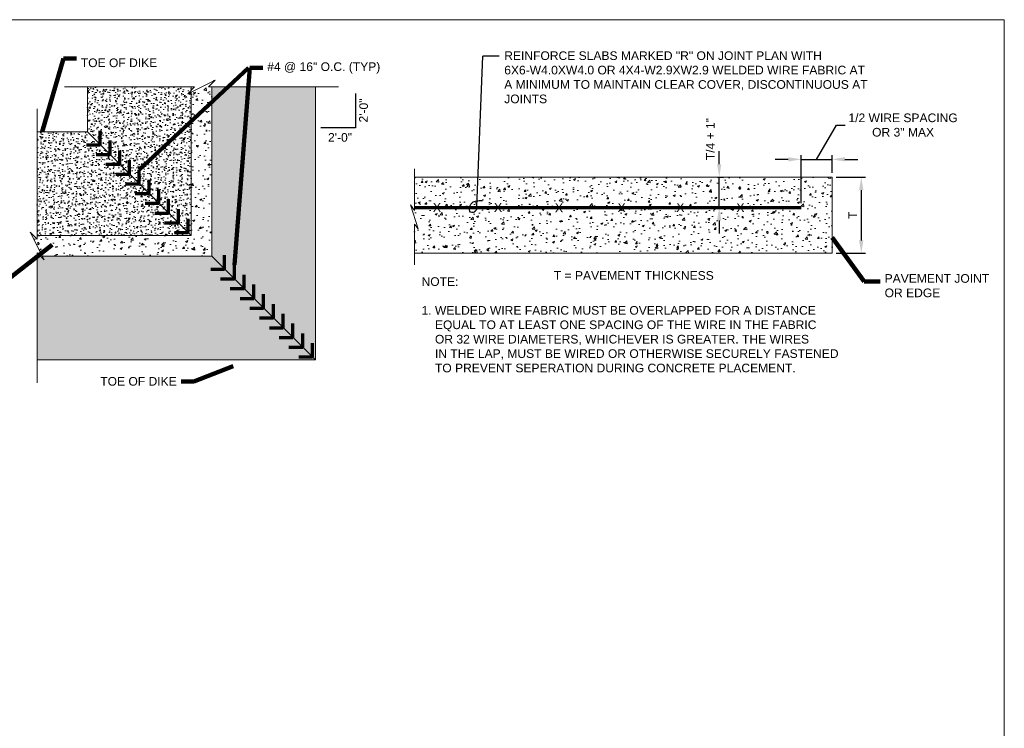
# Model space of a CAD drawing. Header units: inches. Extents: x -981 to -621, y 39 to 285.
# Tile 5 of 5: x -792 to -621, y 162 to 285. Entities that reach past the tile are written whole.
import ezdxf

# ---------------------------------------------------------------- set-up
doc = ezdxf.new("R2010")
doc.units = ezdxf.units.IN
doc.header["$MEASUREMENT"] = 0
doc.layers.get('DefPoints').update_dxf_attribs({"lineweight": 0})
for name, color, linetype, lineweight in [('C-Detl-Grph-Wt 0', 4, 'Continuous', 0), ('G-ANNO-DIMS', 2, 'Continuous', 0), ('G-ANNO-MASK', 1, 'Continuous', 0), ('G-ANNO-NOTE', 4, 'Continuous', 30), ('G-ANNO-PATT', 250, 'Continuous', 0), ('G-ANNO-TEXT', 2, 'Continuous', 30), ('S-REIN-RBAR', 1, 'Continuous', 70)]:
    doc.layers.add(name, color=color, linetype=linetype, lineweight=lineweight)
doc.layers.add('G-ANNO-NPLT', color=2, linetype='Continuous', lineweight=0, plot=False)
doc.styles.add("AEC_AC_05ArchDims-CC_1_1'", font='arial.ttf', dxfattribs={"height": 1.5})
doc.styles.add('Style-Arial', font='arial.ttf')
doc.styles.add('Style-font002', font='font002.shx')
doc.dimstyles.new("AEC_AC_05_Arch-Dims_1_1'", dxfattribs={"dimtxt": 1.5, "dimasz": 2.25, "dimexe": 0.75, "dimexo": 0.75, "dimgap": 0.75, "dimtad": 1, "dimdec": 4, "dimzin": 15, "dimdsep": 46, "dimlunit": 4, "dimtxsty": "AEC_AC_05ArchDims-CC_1_1'", "dimcen": 0.09, "dimclrd": 256, "dimclre": 256, "dimazin": 2, "dimtfac": 0.7, "dimtdec": 4, "dimtix": 1, "dimtmove": 1, "dimatfit": 3, "dimfxl": 1, "dimfrac": 1, "dimtolj": 1, "dimtzin": 15, "dimlwd": 30, "dimlwe": 30, "dimarcsym": 0})
doc.dimstyles.new('USACE ARROW DIM SET', dxfattribs={"dimtxt": 1.5, "dimasz": 2.82, "dimexe": 0.75, "dimexo": 0.75, "dimgap": 0.75, "dimtad": 1, "dimdec": 3, "dimzin": 15, "dimdsep": 46, "dimtxsty": 'Style-Arial', "dimcen": 1.08, "dimclrd": 256, "dimclre": 256, "dimazin": 2, "dimtfac": 1, "dimtdec": 3, "dimtmove": 1, "dimatfit": 1, "dimfxl": 1, "dimtzin": 15, "dimlwd": -1, "dimarcsym": 0})

# ---------------------------------------------------------------- blocks, each defined once
blk = doc.blocks.new('*D70')
at = {"layer": 'DefPoints', "color": 0, "transparency": 16777216}
for p in [(-650.76, 257.8), (-650.76, 244.58), (-645.68, 244.58)]:
    blk.add_point(p, dxfattribs=at)
at = {"layer": 'G-ANNO-DIMS', "lineweight": 30, "transparency": 16777216}
for p, q in [((-650.01, 257.8), (-644.93, 257.8)), ((-645.68, 255.55), (-645.68, 246.83)), ((-650.01, 244.58), (-644.93, 244.58))]:
    blk.add_line(p, q, dxfattribs=at)
at = {"layer": 'G-ANNO-DIMS', "transparency": 16777216}
for points in [[(-646.06, 255.55), (-645.31, 255.55), (-645.68, 257.8)], [(-646.06, 246.83), (-645.31, 246.83), (-645.68, 244.58)]]:
    blk.add_solid(points, dxfattribs=at)
at = {"layer": 'G-ANNO-DIMS', "color": 0, "lineweight": 30, "transparency": 16777216, "insert": (-647.18, 251.19), "char_height": 1.5, "attachment_point": 5, "rotation": 90, "style": "AEC_AC_05ArchDims-CC_1_1'"}
blk.add_mtext('\\A1;T', dxfattribs=at)
blk = doc.blocks.new('*D65')
at = {"layer": 'DefPoints', "color": 0, "transparency": 16777216}
for p in [(-671.37, 257.8), (-670.34, 257.8), (-671.37, 252.51)]:
    blk.add_point(p, dxfattribs=at)
at = {"layer": 'G-ANNO-DIMS', "lineweight": 30, "transparency": 16777216}
for p, q in [((-670.34, 260.05), (-670.34, 262.3)), ((-670.62, 257.8), (-669.59, 257.8)), ((-670.34, 252.51), (-670.34, 257.8)), ((-670.62, 252.51), (-669.59, 252.51)), ((-670.34, 250.26), (-670.34, 248.01))]:
    blk.add_line(p, q, dxfattribs=at)
at = {"layer": 'G-ANNO-DIMS', "transparency": 16777216}
for points in [[(-670.72, 260.05), (-669.97, 260.05), (-670.34, 257.8)], [(-670.72, 250.26), (-669.97, 250.26), (-670.34, 252.51)]]:
    blk.add_solid(points, dxfattribs=at)
at = {"layer": 'G-ANNO-DIMS', "color": 0, "lineweight": 30, "transparency": 16777216, "insert": (-671.87, 264.41), "char_height": 1.5, "attachment_point": 5, "rotation": 90, "style": "AEC_AC_05ArchDims-CC_1_1'"}
blk.add_mtext('\\A1;T/4 + 1"', dxfattribs=at)
blk = doc.blocks.new('*D81')
at = {"layer": 'DefPoints', "color": 0, "transparency": 16777216}
for p in [(-650.76, 260.89), (-650.76, 257.8), (-656.11, 252.51)]:
    blk.add_point(p, dxfattribs=at)
at = {"layer": 'G-ANNO-DIMS', "lineweight": 30, "transparency": 16777216}
for p, q in [((-653.44, 260.89), (-649.98, 266.84)), ((-649.98, 266.84), (-648.48, 266.84)), ((-656.11, 253.26), (-656.11, 261.64)), ((-650.76, 258.55), (-650.76, 261.64)), ((-658.36, 260.89), (-660.61, 260.89)), ((-656.11, 260.89), (-650.76, 260.89)), ((-656.11, 260.89), (-650.76, 260.89)), ((-648.51, 260.89), (-646.26, 260.89))]:
    blk.add_line(p, q, dxfattribs=at)
at = {"layer": 'G-ANNO-DIMS', "transparency": 16777216}
for points in [[(-658.36, 261.27), (-658.36, 260.52), (-656.11, 260.89)], [(-648.51, 261.27), (-648.51, 260.52), (-650.76, 260.89)]]:
    blk.add_solid(points, dxfattribs=at)
at = {"layer": 'G-ANNO-DIMS', "color": 0, "lineweight": 25, "transparency": 16777216, "insert": (-638.42, 266.84), "char_height": 1.5, "attachment_point": 5, "style": "AEC_AC_05ArchDims-CC_1_1'"}
blk.add_mtext('\\A1;1/2 WIRE SPACING\\POR 3" MAX', dxfattribs=at)

msp = doc.modelspace()

# ---------------------------------------------------------------- hatches: boundary and pattern name
at = {"layer": 'G-ANNO-PATT'}
h = msp.add_hatch(dxfattribs=at)
h.set_pattern_fill('AR-CONC', color=256, style=0, pattern_type=2)
h.set_pattern_definition([(50, (-777.8607, 246.6956), (3.5863, -0.31376), [0.375, -4.125]), (355, (-777.8607, 246.6956), (-0.69376, 3.76096), [0.3, -3.3]), (100.451, (-777.562, 246.6694), (2.89254, 3.4472), [0.3187, -3.5057]), (46.184, (-777.8607, 247.6956), (5.3362, -0.8276), [0.5625, -6.1875]), (96.636, (-777.416, 247.6266), (4.6733, 4.8706), [0.47805, -5.2586]), (351.184, (-777.8607, 247.6956), (4.6733, 4.8706), [0.45, -4.95]), (21, (-777.3607, 247.4456), (2.98453, -2.0131), [0.375, -4.125]), (326, (-777.3607, 247.4456), (1.21658, 3.62575), [0.3, -3.3]), (71.451, (-777.112, 247.2778), (4.2011, 1.61266), [0.3187, -3.5057]), (37.5, (-777.8607, 246.6956), (0.0608, 1.66447), [0, -3.26, 0, -3.35, 0, -3.3125]), (7.5, (-777.8607, 246.6956), (1.31535, 1.97206), [0, -1.91, 0, -3.185, 0, -1.2625]), (327.5, (-778.9757, 246.6956), (2.66911, -0.112774), [0, -1.25, 0, -3.9, 0, -5.175]), (317.5, (-779.4757, 246.6956), (2.91593, 0.50052), [0, -1.625, 0, -2.59, 0, -3.675])])
h.paths.add_polyline_path([(-788.76156, 247.65989), (-788.76156, 247.06029), (-789.96076, 248.25949), (-787.86216, 244.06228), (-758.44039, 244.06228), (-758.44039, 273.45707), (-759.03999, 273.45707), (-757.84079, 274.65628), (-762.03801, 272.55767), (-762.03801, 247.65989)])
h = msp.add_hatch(dxfattribs=at)
h.set_pattern_fill('AR-CONC', color=256, style=0, pattern_type=2)
h.set_pattern_definition([(50, (-768.7333, 264.7777), (1.79315, -0.15688), [0.1875, -2.0625]), (355, (-768.7333, 264.7777), (-0.34688, 1.88048), [0.15, -1.65]), (100.451, (-768.5839, 264.7647), (1.44627, 1.7236), [0.15935, -1.75285]), (46.184, (-768.7333, 265.2777), (2.6681, -0.4138), [0.28125, -3.09375]), (96.636, (-768.511, 265.2433), (2.33665, 2.4353), [0.23903, -2.62928]), (351.184, (-768.7333, 265.2777), (2.33666, 2.4353), [0.225, -2.475]), (21, (-768.4833, 265.1527), (1.49227, -1.00655), [0.1875, -2.0625]), (326, (-768.4833, 265.1527), (0.60829, 1.81288), [0.15, -1.65]), (71.451, (-768.359, 265.0689), (2.10056, 0.80633), [0.15935, -1.75286]), (37.5, (-768.7333, 264.77774), (0.0304, 0.832235), [0, -1.63, 0, -1.675, 0, -1.65625]), (7.5, (-768.7333, 264.7777), (0.657674, 0.98603), [0, -0.955, 0, -1.5925, 0, -0.63125]), (327.5, (-769.2908, 264.77774), (1.334556, -0.056387), [0, -0.625, 0, -1.95, 0, -2.5875]), (317.5, (-769.5408, 264.7777), (1.457965, 0.25026), [0, -0.8125, 0, -1.295, 0, -1.8375])])
h.paths.add_polyline_path([(-780.02608, 273.45707), (-780.02608, 265.64797), (-777.81643, 263.43832), (-777.81564, 263.43753), (-776.12073, 261.74262), (-776.11915, 261.74262), (-776.11994, 261.74182), (-774.42345, 260.04533), (-772.72933, 258.35122), (-772.72774, 258.34963), (-771.03204, 256.65393), (-769.33476, 254.95664), (-767.63905, 253.26094), (-765.94335, 251.56524), (-764.24924, 249.87112), (-764.24765, 249.87112), (-764.24844, 249.87033), (-762.55195, 248.17384), (-762.03801, 247.65989), (-762.03801, 272.55767), (-762.63761, 272.25787), (-762.03801, 272.85747), (-762.03801, 273.45707)])
h = msp.add_hatch(dxfattribs=at)
h.set_pattern_fill('AR-CONC', color=256, style=0, pattern_type=2)
h.set_pattern_definition([(50, (-753.0089, 252.4819), (1.79315, -0.15688), [0.1875, -2.0625]), (355, (-753.0089, 252.4819), (-0.34688, 1.88048), [0.15, -1.65]), (100.4514, (-752.8595, 252.4688), (1.44627, 1.7236), [0.15935, -1.75285]), (46.184, (-753.0089, 252.9819), (2.6681, -0.4138), [0.28125, -3.09375]), (96.636, (-752.7865, 252.9474), (2.33665, 2.4353), [0.23903, -2.62928]), (351.184, (-753.009, 252.982), (2.33666, 2.4353), [0.225, -2.475]), (21, (-752.7589, 252.8569), (1.49227, -1.00655), [0.1875, -2.0625]), (326, (-752.7589, 252.8569), (0.60829, 1.81288), [0.15, -1.65]), (71.4514, (-752.6345, 252.773), (2.10056, 0.80633), [0.15935, -1.75286]), (37.5, (-753.0089, 252.48186), (0.0304, 0.832235), [0, -1.63, 0, -1.675, 0, -1.65625]), (7.5, (-753.0089, 252.4819), (0.657674, 0.98603), [0, -0.955, 0, -1.5925, 0, -0.63125]), (327.5, (-753.5664, 252.48186), (1.334556, -0.056387), [0, -0.625, 0, -1.95, 0, -2.5875]), (317.5, (-753.8164, 252.4819), (1.457965, 0.250262), [0, -0.8125, 0, -1.295, 0, -1.8375])])
h.paths.add_polyline_path([(-758.44039, 273.45707), (-758.44039, 244.06228), (-756.23074, 241.85263), (-756.22995, 241.85184), (-754.53504, 240.15693), (-754.53346, 240.15693), (-754.53425, 240.15613), (-752.83776, 238.45964), (-751.14364, 236.76553), (-751.14205, 236.76394), (-749.44635, 235.06824), (-747.74907, 233.37095), (-746.05336, 231.67525), (-744.35766, 229.97955), (-742.66355, 228.28543), (-742.66196, 228.28543), (-742.66275, 228.28464), (-740.96626, 226.58815), (-740.45232, 226.0742), (-740.45232, 273.45707)])
h = msp.add_hatch(dxfattribs=at)
h.set_pattern_fill('AR-CONC', color=256, style=0, pattern_type=2)
h.set_pattern_definition([(50, (-778.3125, 250.8545), (1.79315, -0.15688), [0.1875, -2.0625]), (355, (-778.3125, 250.8545), (-0.34688, 1.88048), [0.15, -1.65]), (100.451, (-778.1631, 250.8414), (1.44627, 1.7236), [0.15935, -1.75285]), (46.184, (-778.3125, 251.3545), (2.6681, -0.4138), [0.28125, -3.09375]), (96.636, (-778.0902, 251.32), (2.33665, 2.4353), [0.23903, -2.62928]), (351.184, (-778.3125, 251.3545), (2.33666, 2.4353), [0.225, -2.475]), (21, (-778.0625, 251.2295), (1.49227, -1.00655), [0.1875, -2.0625]), (326, (-778.0625, 251.2295), (0.60829, 1.81288), [0.15, -1.65]), (71.451, (-777.9382, 251.1456), (2.10056, 0.80633), [0.15935, -1.75286]), (37.5, (-778.31254, 250.8545), (0.0304, 0.832235), [0, -1.63, 0, -1.675, 0, -1.65625]), (7.5, (-778.3125, 250.8545), (0.657674, 0.98603), [0, -0.955, 0, -1.5925, 0, -0.63125]), (327.5, (-778.87004, 250.8545), (1.334556, -0.056387), [0, -0.625, 0, -1.95, 0, -2.5875]), (317.5, (-779.12, 250.8545), (1.457965, 0.25026), [0, -0.8125, 0, -1.295, 0, -1.8375])])
h.paths.add_polyline_path([(-788.76156, 247.65989), (-762.03801, 247.65989), (-762.55195, 248.17384), (-764.24844, 249.87033), (-764.24924, 249.87112), (-765.94335, 251.56524), (-767.63905, 253.26094), (-769.33476, 254.95664), (-771.03204, 256.65393), (-772.72774, 258.34963), (-772.72933, 258.34804), (-772.72933, 258.35122), (-774.42345, 260.04533), (-776.11994, 261.74182), (-776.12073, 261.74262), (-777.81564, 263.43753), (-777.81643, 263.43673), (-777.81643, 263.43832), (-780.02608, 265.64797), (-788.76156, 265.64797)])
h = msp.add_hatch(dxfattribs=at)
h.set_pattern_fill('AR-CONC', color=256, style=0, pattern_type=2)
h.set_pattern_definition([(50, (-702.807, 247.7968), (3.5863, -0.31376), [0.375, -4.125]), (355, (-702.807, 247.797), (-0.69376, 3.76096), [0.3, -3.3]), (100.4514, (-702.508, 247.7707), (2.89254, 3.4472), [0.3187, -3.5057]), (46.184, (-702.807, 248.797), (5.3362, -0.8276), [0.5625, -6.1875]), (96.636, (-702.362, 248.728), (4.6733, 4.8706), [0.47805, -5.25857]), (351.184, (-702.807, 248.797), (4.6733, 4.8706), [0.45, -4.95]), (21, (-702.307, 248.5468), (2.98453, -2.0131), [0.375, -4.125]), (326, (-702.307, 248.547), (1.21658, 3.62575), [0.3, -3.3]), (71.4514, (-702.0582, 248.379), (4.20111, 1.61266), [0.3187, -3.5057]), (37.5, (-702.8069, 247.7968), (0.0608, 1.66447), [0, -3.26, 0, -3.35, 0, -3.3125]), (7.5, (-702.8069, 247.7968), (1.31535, 1.97206), [0, -1.91, 0, -3.185, 0, -1.2625]), (327.5, (-703.9219, 247.7968), (2.669112, -0.112774), [0, -1.25, 0, -3.9, 0, -5.175]), (317.5, (-704.422, 247.7968), (2.91593, 0.50052), [0, -1.625, 0, -2.59, 0, -3.675])])
h.paths.add_polyline_path([(-723.27968, 252.03197), (-723.9637, 253.00285), (-722.63513, 248.8468), (-723.27968, 249.64735), (-723.27968, 244.58294), (-650.75633, 244.58294), (-650.75633, 257.80116), (-723.27968, 257.80116), (-723.27968, 252.51102)])
h = msp.add_hatch(dxfattribs=at)
h.set_pattern_fill('AR-CONC', color=256, style=0, pattern_type=2)
h.set_pattern_definition([(50, (-761.323, 232.8627), (1.79315, -0.15688), [0.1875, -2.0625]), (355, (-761.323, 232.8627), (-0.34688, 1.88048), [0.15, -1.65]), (100.4514, (-761.1735, 232.8496), (1.44627, 1.7236), [0.15935, -1.75285]), (46.184, (-761.323, 233.3627), (2.6681, -0.4138), [0.28125, -3.09375]), (96.636, (-761.1006, 233.3282), (2.33665, 2.4353), [0.23903, -2.62928]), (351.184, (-761.323, 233.3627), (2.33666, 2.4353), [0.225, -2.475]), (21, (-761.073, 233.2377), (1.49227, -1.00655), [0.1875, -2.0625]), (326, (-761.073, 233.2377), (0.60829, 1.81288), [0.15, -1.65]), (71.4514, (-760.9486, 233.1538), (2.10056, 0.80633), [0.15935, -1.75286]), (37.5, (-761.32294, 232.8627), (0.0304, 0.832235), [0, -1.63, 0, -1.675, 0, -1.65625]), (7.5, (-761.3229, 232.8627), (0.657674, 0.98603), [0, -0.955, 0, -1.5925, 0, -0.63125]), (327.5, (-761.88044, 232.8627), (1.334556, -0.056387), [0, -0.625, 0, -1.95, 0, -2.5875]), (317.5, (-762.1304, 232.8627), (1.457965, 0.250262), [0, -0.8125, 0, -1.295, 0, -1.8375])])
h.paths.add_polyline_path([(-788.76156, 226.0742), (-740.45232, 226.0742), (-740.96626, 226.58815), (-742.66275, 228.28464), (-742.66355, 228.28543), (-744.35766, 229.97955), (-746.05336, 231.67525), (-747.74907, 233.37095), (-749.44635, 235.06824), (-751.14205, 236.76394), (-751.14364, 236.76235), (-751.14364, 236.76553), (-752.83776, 238.45964), (-754.53425, 240.15613), (-754.53504, 240.15693), (-756.22995, 241.85184), (-756.23074, 241.85104), (-756.23074, 241.85263), (-758.44039, 244.06228), (-787.86216, 244.06228), (-787.56235, 243.46267), (-788.16196, 244.06228), (-788.76156, 244.06228)])

# ---------------------------------------------------------------- linework, layer by layer
at = {"layer": 'C-Detl-Grph-Wt 0'}
for p, q in [((-780.02608, 265.64797), (-780.02608, 273.45707)), ((-762.03801, 247.65989), (-762.03801, 272.55767)), ((-758.44039, 244.06228), (-758.44039, 273.45707)), ((-740.45232, 226.0742), (-740.45232, 273.45707)), ((-788.76156, 265.64797), (-780.02608, 265.64797)), ((-762.03801, 247.65989), (-780.02608, 265.64797)), ((-723.27968, 257.80116), (-650.75633, 257.80116)), ((-650.75633, 257.80116), (-650.75633, 244.58294)), ((-788.76156, 247.65989), (-762.03801, 247.65989)), ((-650.75633, 244.58294), (-723.27968, 244.58294)), ((-787.86216, 244.06228), (-758.44039, 244.06228)), ((-758.44039, 244.06228), (-740.45232, 226.0742)), ((-788.76156, 226.0742), (-740.45232, 226.0742))]:
    msp.add_line(p, q, dxfattribs=at)
at = {"layer": 'G-ANNO-MASK'}
for p, q in [((-784.02343, 273.45707), (-761.4384, 273.45707)), ((-762.03801, 272.85747), (-762.03801, 273.45707)), ((-759.03999, 273.45707), (-736.45497, 273.45707)), ((-788.76156, 269.64532), (-788.76156, 247.06029)), ((-723.27968, 259.25893), (-723.27968, 252.03197)), ((-723.27968, 249.64735), (-723.27968, 242.58585)), ((-788.76156, 244.66188), (-788.76156, 222.07685)), ((-788.76156, 244.06228), (-788.16196, 244.06228))]:
    msp.add_line(p, q, dxfattribs=at)
at = {"layer": 'G-ANNO-MASK', "flags": 128}
for points in [[(-759.03999, 273.45707), (-757.84079, 274.65628), (-762.63761, 272.25787), (-761.4384, 273.45707)], [(-788.76156, 247.06029), (-789.96076, 248.25949), (-787.56235, 243.46267), (-788.76156, 244.66188)]]:
    msp.add_lwpolyline(points, dxfattribs=at)
at = {"layer": 'G-ANNO-MASK'}
msp.add_polyline3d([(-723.27968, 252.03197, 0), (-723.9637, 253.00285, 0.00039), (-722.63513, 248.8468, 0.00039), (-723.27968, 249.64735, 0)], dxfattribs=at)
at = {"layer": 'G-ANNO-NOTE'}
for p, q in [((-712.43743, 252.71929), (-711.3763, 278.8252)), ((-708.5563, 278.8252), (-711.3763, 278.8252)), ((-733.49974, 272.33164), (-733.49974, 266.33562)), ((-733.49974, 266.33562), (-739.49576, 266.33562))]:
    msp.add_line(p, q, dxfattribs=at)
msp.add_open_spline([(-712.43743, 252.71929), (-712.43786, 252.61656), (-712.45201, 252.51635), (-712.47003, 252.417), (-712.48985, 252.30767), (-712.52169, 252.20077), (-712.5644, 252.09597), (-712.60843, 251.98795), (-712.67225, 251.89916), (-712.767, 251.81686), (-712.85479, 251.74061), (-712.95358, 251.71028), (-713.05764, 251.68402), (-713.20659, 251.64644), (-713.38781, 251.64694), (-713.51039, 251.74894), (-713.62461, 251.84397), (-713.70588, 251.97098), (-713.72338, 252.11808), (-713.74309, 252.28383), (-713.71017, 252.44242), (-713.66515, 252.59474), (-713.6116, 252.77594), (-713.55317, 252.95568), (-713.45577, 253.12619), (-713.40223, 253.21993), (-713.33805, 253.29791), (-713.25136, 253.36456), (-713.12133, 253.46452), (-712.98792, 253.53532), (-712.8378, 253.58996), (-712.71142, 253.63596), (-712.58715, 253.67955), (-712.45552, 253.69539), (-712.3079, 253.71314), (-712.16071, 253.72441), (-712.01279, 253.73743), (-711.81624, 253.75472), (-711.61609, 253.77086), (-711.42287, 253.77201)], degree=3, knots=[0, 0, 0, 0, 0.055732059, 0.055732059, 0.055732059, 0.117070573, 0.117070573, 0.117070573, 0.180291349, 0.180291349, 0.180291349, 0.238869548, 0.238869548, 0.238869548, 0.322710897, 0.322710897, 0.322710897, 0.400833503, 0.400833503, 0.400833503, 0.488858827, 0.488858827, 0.488858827, 0.593565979, 0.593565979, 0.593565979, 0.651127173, 0.651127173, 0.651127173, 0.737463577, 0.737463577, 0.737463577, 0.810154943, 0.810154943, 0.810154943, 0.891676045, 0.891676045, 0.891676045, 1, 1, 1, 1], dxfattribs=at)
at = {"layer": 'G-ANNO-NPLT'}
msp.add_3dface([(-620.8441, 285.13311, -3.51772), (-980.8441, 285.13311, -3.51772), (-980.8441, 39.13311, -3.51772), (-620.8441, 39.13311, -3.51772)], dxfattribs=at)
at = {"layer": 'S-REIN-RBAR'}
for p, q in [((-777.81643, 263.43673), (-777.81643, 265.83514)), ((-780.21484, 263.43673), (-777.81643, 263.43673)), ((-776.11915, 261.74262), (-776.11915, 264.14103)), ((-778.51756, 261.74262), (-776.11915, 261.74262)), ((-774.42345, 260.04533), (-774.42345, 262.44374)), ((-776.82186, 260.04533), (-774.42345, 260.04533)), ((-772.72933, 258.34804), (-772.72933, 260.74645)), ((-775.12774, 258.34804), (-772.72933, 258.34804)), ((-771.03204, 256.65393), (-771.03204, 259.05234)), ((-773.43045, 256.65393), (-771.03204, 256.65393)), ((-769.33476, 254.95664), (-769.33476, 257.35505)), ((-771.73317, 254.95664), (-769.33476, 254.95664)), ((-767.63905, 253.26094), (-767.63905, 255.65935)), ((-770.03746, 253.26094), (-767.63905, 253.26094)), ((-765.94335, 251.56524), (-765.94335, 253.96365)), ((-768.34176, 251.56524), (-765.94335, 251.56524)), ((-764.24765, 249.87112), (-764.24765, 252.26953)), ((-723.27968, 252.51102), (-656.11468, 252.51102)), ((-766.64606, 249.87112), (-764.24765, 249.87112)), ((-762.55195, 248.17384), (-762.55195, 250.57225)), ((-764.95036, 248.17384), (-762.55195, 248.17384)), ((-756.23074, 241.85104), (-756.23074, 244.24945)), ((-758.62915, 241.85104), (-756.23074, 241.85104)), ((-754.53346, 240.15693), (-754.53346, 242.55534)), ((-756.93187, 240.15693), (-754.53346, 240.15693)), ((-752.83776, 238.45964), (-752.83776, 240.85805)), ((-755.23617, 238.45964), (-752.83776, 238.45964)), ((-751.14364, 236.76235), (-751.14364, 239.16076)), ((-753.54205, 236.76235), (-751.14364, 236.76235)), ((-749.44635, 235.06824), (-749.44635, 237.46665)), ((-751.84476, 235.06824), (-749.44635, 235.06824)), ((-747.74907, 233.37095), (-747.74907, 235.76936)), ((-750.14748, 233.37095), (-747.74907, 233.37095)), ((-746.05336, 231.67525), (-746.05336, 234.07366)), ((-748.45177, 231.67525), (-746.05336, 231.67525)), ((-744.35766, 229.97955), (-744.35766, 232.37796)), ((-746.75607, 229.97955), (-744.35766, 229.97955)), ((-742.66196, 228.28543), (-742.66196, 230.68384)), ((-745.06037, 228.28543), (-742.66196, 228.28543)), ((-740.96626, 226.58815), (-740.96626, 228.98656)), ((-743.36467, 226.58815), (-740.96626, 226.58815))]:
    msp.add_line(p, q, dxfattribs=at)

# ---------------------------------------------------------------- texts
at = {"layer": 'G-ANNO-NOTE', "insert": (-707.6731, 279.63832, -0.00197), "char_height": 1.5, "width": 64.1419177, "attachment_point": 1, "style": 'Style-Arial'}
msp.add_mtext('REINFORCE SLABS MARKED "R" ON JOINT PLAN WITH 6X6-W4.0XW4.0 OR 4X4-W2.9XW2.9 WELDED WIRE FABRIC AT A MINIMUM TO MAINTAIN CLEAR COVER, DISCONTINUOUS AT JOINTS', dxfattribs=at)
at = {"layer": 'G-ANNO-NOTE', "char_height": 1.5, "style": 'Style-Arial'}
for s, insert, attachment_point in [('TOE OF DIKE', (-781.18937, 277.64256), 4), ('#4 @ 16" O.C. (TYP)', (-748.82949, 276.75442), 4), ('2\'-0"', (-738.27053, 265.45257), 1), ('PAVEMENT JOINT\\POR EDGE', (-641.62586, 236.94751), 7), ('TOE OF DIKE', (-764.54129, 222.35068), 6)]:
    msp.add_mtext(s, dxfattribs=dict(at, insert=insert, attachment_point=attachment_point))
at = {"layer": 'G-ANNO-NOTE', "insert": (-731.35552, 267.2742, -0.00197), "char_height": 1.5, "attachment_point": 7, "rotation": 89.1726556, "style": 'Style-Arial'}
msp.add_mtext('2\'-0"', dxfattribs=at)
at = {"layer": 'G-ANNO-TEXT', "char_height": 1.5, "style": 'Style-Arial'}
for s, insert, attachment_point in [('T = PAVEMENT THICKNESS', (-699.05694, 240.72549), 4), ('NOTE:\\P\\P1. WELDED WIRE FABRIC MUST BE OVERLAPPED FOR A DISTANCE\\P    EQUAL TO AT LEAST ONE SPACING OF THE WIRE IN THE FABRIC\\P    OR 32 WIRE DIAMETERS, WHICHEVER IS GREATER. THE WIRES\\P    IN THE LAP, MUST BE WIRED OR OTHERWISE SECURELY FASTENED\\P    TO PREVENT SEPERATION DURING CONCRETE PLACEMENT.', (-722.03156, 240.4277), 1)]:
    msp.add_mtext(s, dxfattribs=dict(at, insert=insert, attachment_point=attachment_point))
at = {"layer": 'S-REIN-RBAR', "char_height": 1.5228, "attachment_point": 4, "line_spacing_factor": 0.734569, "style": 'Style-font002'}
for insert in [(-720.05959, 252.5364), (-709.4571, 252.5364), (-698.87205, 252.47929), (-687.99989, 252.49992), (-677.79872, 252.52371), (-667.36912, 252.49674)]:
    msp.add_mtext('\\fArial|b0|i0|c00|p39;X', dxfattribs=dict(at, insert=insert))

# ---------------------------------------------------------------- dimensions: what is measured, and where the dimension line sits
at = {"layer": 'G-ANNO-DIMS', "lineweight": 25}
dim = msp.add_linear_dim(base=(-650.75633, 260.89255), p1=(-656.11468, 252.51102), p2=(-650.75633, 257.80116), text='1/2 WIRE SPACING\\POR 3" MAX', dimstyle="AEC_AC_05_Arch-Dims_1_1'", override={"dimtad": 0, "dimlfac": 0.083333, "dimlunit": 5, "dimtix": 0}, dxfattribs=at)
dim.commit()
dim.dimension.update_dxf_attribs({"geometry": '*D81', "text_midpoint": (-647.72896, 266.84242), "dimtype": 160})
at = {"layer": 'G-ANNO-DIMS', "lineweight": 30}
dim = msp.add_linear_dim(base=(-670.34196, 257.80116), p1=(-671.37476, 252.51102), p2=(-671.37476, 257.80116), angle=90, text='T/4 + 1"', dimstyle="AEC_AC_05_Arch-Dims_1_1'", dxfattribs=at)
dim.commit()
dim.dimension.update_dxf_attribs({"geometry": '*D65', "text_midpoint": (-670.34196, 264.41397), "dimtype": 160})
dim = msp.add_linear_dim(base=(-645.68324, 244.58294), p1=(-650.75633, 257.80116), p2=(-650.75633, 244.58294), angle=270, text='T', dimstyle="AEC_AC_05_Arch-Dims_1_1'", dxfattribs=at)
dim.commit()
dim.dimension.update_dxf_attribs({"geometry": '*D70', "text_midpoint": (-647.18324, 251.19205)})

# ---------------------------------------------------------------- leaders
at = {"layer": 'G-ANNO-NOTE', "annotation_type": 0, "has_hookline": 1}
for points, dimstyle, hookline_direction, text_width in [([(-787.92547, 265.64797), (-784.18937, 278.41829), (-781.93937, 278.41829)], "AEC_AC_05_Arch-Dims_1_1'", 0, 13.11119), ([(-754.53346, 242.55534), (-751.82949, 276.75442), (-749.57949, 276.75442)], "AEC_AC_05_Arch-Dims_1_1'", 0, 19.54297), ([(-650.75633, 247.3518), (-645.19586, 239.66454), (-642.37586, 239.66454)], 'USACE ARROW DIM SET', 0, 17.95907), ([(-786.19183, 246.03081), (-795.5272, 238.74249), (-797.7772, 238.74249)], "AEC_AC_05_Arch-Dims_1_1'", 1, 13.11119), ([(-754.75992, 224.97276), (-761.54129, 222.35068), (-763.79129, 222.35068)], "AEC_AC_05_Arch-Dims_1_1'", 1, 13.11119)]:
    msp.add_leader(points, dimstyle=dimstyle, override={"dimtad": 0, "dimclrd": 0, "dimlwd": 65534}, dxfattribs=dict(at, hookline_direction=hookline_direction, text_width=text_width))
at = {"layer": 'G-ANNO-NOTE'}
msp.add_leader([(-771.03204, 259.05234), (-752.06949, 276.75442)], dimstyle="AEC_AC_05_Arch-Dims_1_1'", override={"dimclrd": 0, "dimlwd": 65534}, dxfattribs=at)

doc.saveas('drawing.dxf')
